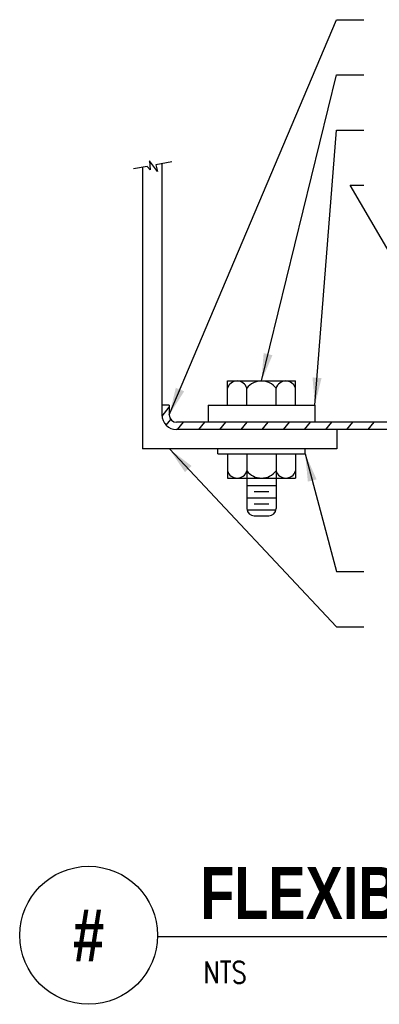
# Model space of a CAD drawing. Header units: inches. Extents: x 0.34 to 7.36, y 0.19 to 8.42.
# Tile 1 of 6: x 0.34 to 1.97, y 0.19 to 4.65. Entities that reach past the tile are written whole.
import ezdxf
from ezdxf.enums import TextEntityAlignment as Align

# ---------------------------------------------------------------- set-up
doc = ezdxf.new("R2010")
doc.units = ezdxf.units.IN
doc.header["$MEASUREMENT"] = 0
for name, color, linetype in [('M-DETL-HEVY', 5, 'Continuous'), ('M-DETL-MEDM', 4, 'Continuous'), ('M-DETL-PATT', 8, 'Continuous'), ('M-DETL-TEXT', 2, 'Continuous')]:
    doc.layers.add(name, color=color, linetype=linetype)
doc.styles.add('BOLD', font='bold.shx', dxfattribs={"width": 0.9})
doc.styles.add('Romans', font='romans.shx')
doc.dimstyles.new('VA-Lead', dxfattribs={"dimtxt": 0.09375, "dimasz": 0.125, "dimexe": 0.125, "dimexo": 0.03125, "dimgap": 0.02, "dimtad": 1, "dimdec": 5, "dimzin": 0, "dimdsep": 46, "dimlunit": 4, "dimtxsty": 'Romans', "dimcen": 0.125, "dimclrd": 256, "dimclre": 256, "dimclrt": 256, "dimadec": 0, "dimazin": 0, "dimtfac": 1, "dimtdec": 5, "dimtofl": 0, "dimtmove": 0, "dimatfit": 3, "dimfxl": 1, "dimfrac": 2, "dimtolj": 1, "dimtzin": 0, "dimlwd": -1, "dimlwe": -1, "dimarcsym": 0})

msp = doc.modelspace()

# ---------------------------------------------------------------- linework, layer by layer
at = {"layer": 'M-DETL-HEVY', "linetype": 'Continuous'}
for p, q in [((0.894641, 3.979374), (0.894641, 2.702892)), ((0.982641, 3.995174), (0.982641, 2.900892)), ((1.015641, 2.900892), (0.982641, 2.900892)), ((0.982641, 2.900892), (0.982641, 2.856892)), ((1.015641, 2.900892), (1.015641, 2.856892)), ((3.072761, 2.823892), (1.048641, 2.823892)), ((3.061641, 2.790892), (1.048641, 2.790892)), ((1.774641, 2.790892), (1.774641, 2.702892)), ((1.774641, 2.702892), (0.894641, 2.702892))]:
    msp.add_line(p, q, dxfattribs=at)
for radius in [0.066, 0.033]:
    msp.add_arc((1.048641, 2.856892), radius, 180, 270, dxfattribs=at)
at = {"layer": 'M-DETL-MEDM', "linetype": 'Continuous'}
for p, q in [((0.915355, 3.982725), (0.853546, 3.971289)), ((1.027597, 4.003492), (0.954178, 3.989908)), ((1.279641, 3.01089), (1.587641, 3.01089)), ((1.279641, 2.900892), (1.279641, 3.01089)), ((1.587641, 2.900892), (1.587641, 3.01089)), ((1.367641, 2.900892), (1.367641, 2.977892)), ((1.499641, 2.900892), (1.499641, 2.977892)), ((1.191641, 2.900892), (1.675641, 2.900892)), ((1.191641, 2.900892), (1.191641, 2.823892)), ((1.675641, 2.900892), (1.675641, 2.823892)), ((1.235641, 2.680892), (1.235641, 2.702892)), ((1.235641, 2.680892), (1.631641, 2.680892)), ((1.279641, 2.680892), (1.279641, 2.570894)), ((1.367641, 2.680892), (1.367641, 2.43282)), ((1.499641, 2.680892), (1.499641, 2.43282)), ((1.587641, 2.680892), (1.587641, 2.570894)), ((1.631641, 2.680892), (1.631641, 2.702892)), ((1.279641, 2.570894), (1.587641, 2.570894)), ((1.367641, 2.53732), (1.499641, 2.53732)), ((1.400641, 2.50982), (1.466641, 2.50982)), ((1.367641, 2.48232), (1.499641, 2.48232)), ((1.400641, 2.45482), (1.466641, 2.45482)), ((1.368103, 2.42732), (1.49918, 2.42732)), ((1.400641, 2.39982), (1.466641, 2.39982))]:
    msp.add_line(p, q, dxfattribs=at)
msp.add_lwpolyline([(0.954178, 3.989908), (0.961669, 3.960443), (0.926182, 4.00793), (0.929731, 3.967988), (0.915355, 3.982725)], dxfattribs=at)
for centre, radius, start, end in [((1.323641, 2.965056), 0.045834, 16.263589, 163.736408), ((1.433641, 2.928387), 0.082503, 36.872719, 143.127283), ((1.543641, 2.965056), 0.045834, 16.263589, 163.736408), ((1.323641, 2.616728), 0.045834, 196.263589, 343.736408), ((1.433641, 2.653397), 0.082503, 216.872719, 323.127283), ((1.543641, 2.616728), 0.045834, 196.263589, 343.736408), ((1.400641, 2.43282), 0.033, 180, 270), ((1.466641, 2.43282), 0.033, 270, 0)]:
    msp.add_arc(centre, radius, start, end, dxfattribs=at)
at = {"layer": 'M-DETL-PATT', "linetype": 'Continuous'}
for p, q in [((0.982845, 2.851703), (1.015641, 2.891547)), ((1.002136, 2.81006), (1.023292, 2.835764)), ((1.053742, 2.790892), (1.080904, 2.823892)), ((1.149639, 2.790892), (1.176801, 2.823892)), ((1.245536, 2.790892), (1.272698, 2.823892)), ((1.341432, 2.790892), (1.368595, 2.823892)), ((1.437329, 2.790892), (1.464491, 2.823892)), ((1.533226, 2.790892), (1.560388, 2.823892)), ((1.629123, 2.790892), (1.656285, 2.823892)), ((1.72502, 2.790892), (1.752182, 2.823892)), ((1.820917, 2.790892), (1.848079, 2.823892)), ((1.916814, 2.790892), (1.943976, 2.823892))]:
    msp.add_line(p, q, dxfattribs=at)
at = {"layer": 'M-DETL-TEXT'}
msp.add_line((0.962753, 0.495079), (7.179604, 0.495079), dxfattribs=at)
msp.add_circle((0.650253, 0.5), 0.312539, dxfattribs=at)

# ---------------------------------------------------------------- texts
at = {"layer": 'M-DETL-TEXT', "width": 0.8}
for s, height, style, p in [('FLEXIBLE DUCT CONNECTIONS', 0.23622047, 'BOLD', (1.156419, 0.573171)), ('NTS', 0.0984252, 'Romans', (1.170325, 0.283361))]:
    msp.add_text(s, height=height, dxfattribs=dict(at, style=style)).set_placement(p)
at = {"layer": 'M-DETL-TEXT', "style": 'BOLD', "width": 0.8}
msp.add_text('#', height=0.23622, dxfattribs=at).set_placement((0.650253, 0.5), align=Align.MIDDLE)

# ---------------------------------------------------------------- leaders
at = {"layer": 'M-DETL-TEXT'}
for points in [[(1.015641, 2.856892), (1.773013, 4.647371), (1.898013, 4.647371)], [(1.433641, 3.01089), (1.773013, 4.397371), (1.898013, 4.397371)], [(1.675641, 2.900892), (1.773013, 4.147371), (1.898013, 4.147371)], [(2.238138, 3.208892), (1.835513, 3.897371), (1.898013, 3.897371)], [(1.016354, 2.702892), (1.773013, 1.897371), (1.898013, 1.897371)], [(1.631641, 2.680892), (1.773013, 2.147371), (1.898013, 2.147371)]]:
    msp.add_leader(points, dimstyle='VA-Lead', override={"dimtad": 0}, dxfattribs=at)

doc.saveas('drawing.dxf')
